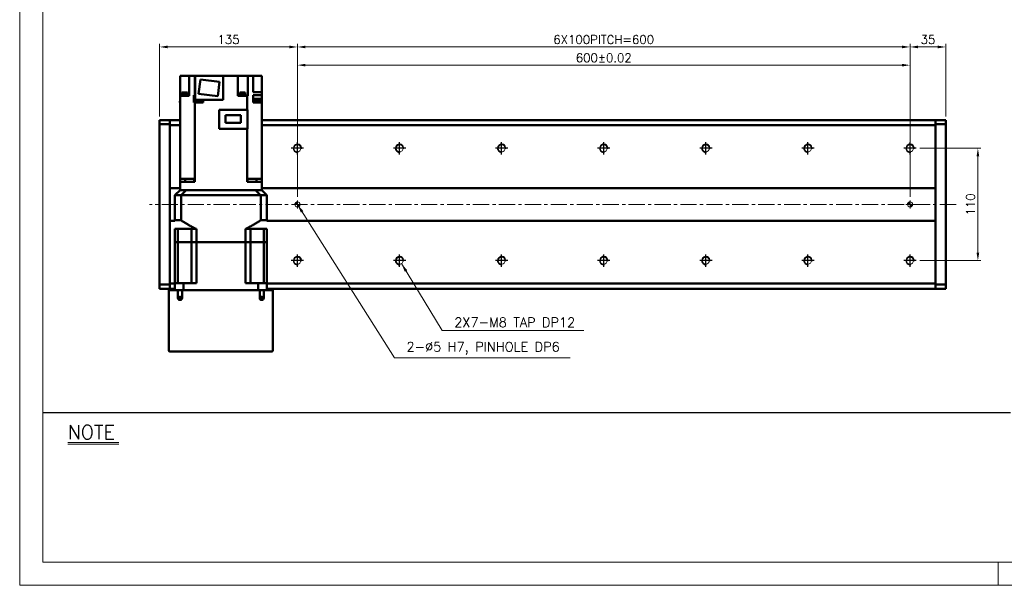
# Model space of a CAD drawing. Header units: millimetres. Extents: x 46891 to 50463, y 6223 to 9884.
# Tile 1 of 5: x 48547 to 49511, y 8529 to 9083. Entities that reach past the tile are written whole.
import ezdxf

# ---------------------------------------------------------------- set-up
doc = ezdxf.new("R2010")
doc.units = ezdxf.units.MM
doc.header["$LTSCALE"] = 0.5
doc.linetypes.add('CENTER', pattern=[50.8, 31.75, -6.35, 6.35, -6.35])
doc.layers.get('0').update_dxf_attribs({"lineweight": 20})
for name, color, linetype, lineweight in [('1', 1, 'CENTER', 13), ('4', 4, 'Continuous', 13), ('외형선(ISO)', 7, 'Continuous', 50)]:
    doc.layers.add(name, color=color, linetype=linetype, lineweight=lineweight)
for name, color, linetype in [('3', 3, 'Continuous'), ('C', 1, 'CENTER'), ('DIM', 4, 'Continuous')]:
    doc.layers.add(name, color=color, linetype=linetype)
doc.styles.add('DSR TEXT', font='romans.shx', dxfattribs={"bigfont": 'whgtxt.shx'})
doc.styles.get("Standard").update_dxf_attribs({"font": 'romans.shx', "bigfont": 'whgtxt.shx'})
doc.dimstyles.new('DSR', dxfattribs={"dimscale": 2, "dimtxt": 3, "dimasz": 3, "dimexe": 0.5, "dimexo": 0.5, "dimgap": 0.5, "dimtad": 1, "dimdsep": 46, "dimtxsty": 'Standard', "dimcen": 2.5, "dimclrd": 4, "dimclre": 4, "dimclrt": 2, "dimadec": 0, "dimazin": 2, "dimtfac": 1, "dimtmove": 0, "dimatfit": 3, "dimfxl": 0, "dimlwd": -1, "dimlwe": -1, "dimarcsym": 0})

# ---------------------------------------------------------------- blocks, each defined once
blk = doc.blocks.new('A$C13F00394')
for p, q in [((-202.34, 25.67), (-191.42, 25.67)), ((-202.34, 25.3), (-191.42, 25.3))]:
    blk.add_line(p, q)
at = {"layer": '3'}
blk.add_line((0, 32), (-207.68, 32), dxfattribs=at)
at = {"layer": '4', "color": 0, "style": 'DSR TEXT'}
blk.add_text('NOTE', height=3, dxfattribs=at).set_placement((-202.39, 26.38))
blk = doc.blocks.new('A$C1C1952E1')
at = {"color": 1}
blk.add_lwpolyline([(0, 0), (420, 0), (420, 297), (0, 297)], close=True, dxfattribs=at)
at = {"color": 3}
blk.add_lwpolyline([(5, 5), (415, 5), (415, 292), (5, 292)], close=True, dxfattribs=at)
blk = doc.blocks.new('A$C33E56CC6')
h = blk.add_hatch()
h.set_pattern_fill('ANSI31', color=256, style=0)
h.set_pattern_definition([(45, (-7065.45672, -6508.5399), (-0.0883883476, 0.0883883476), [])])
h.paths.add_polyline_path([(4, 6.5, 0.414214), (1.5, 4), (4, 4)])
h.paths.add_polyline_path([(6.5, 4), (4, 4), (4, 1.5, 0.414214)])
blk.add_circle((4, 4), 2.5)
at = {"layer": '1'}
for p, q in [((0, 4), (8, 4)), ((4, 0), (4, 8))]:
    blk.add_line(p, q, dxfattribs=at)
blk = doc.blocks.new('tap8')
blk.add_circle((0, 0), 3.4)
at = {"layer": 'C', "color": 1, "linetype": 'CENTER'}
for p, q in [((-6.05, 0), (6.05, 0)), ((0, -6.05), (0, 6.05))]:
    blk.add_line(p, q, dxfattribs=at)
at = {"layer": 'DIM', "color": 3}
blk.add_arc((0, 0), 4, 263.84551, 189.43144, dxfattribs=at)
blk = doc.blocks.new('*D108')
at = {"color": 1, "linetype": 'ByBlock'}
for p, q in [((49428.36, 8956.94), (49488.15, 8956.94)), ((49485.15, 8949.14), (49485.15, 8854.74)), ((49428.36, 8846.94), (49488.15, 8846.94))]:
    blk.add_line(p, q, dxfattribs=at)
at = {"color": 1}
for points in [[(49483.85, 8949.14), (49486.45, 8949.14), (49485.15, 8956.94)], [(49483.85, 8854.74), (49486.45, 8854.74), (49485.15, 8846.94)]]:
    blk.add_solid(points, dxfattribs=at)
at = {"layer": 'Defpoints', "color": 0}
for p in [(49424.76, 8956.94), (49424.76, 8846.94), (49485.15, 8846.94)]:
    blk.add_point(p, dxfattribs=at)
at = {"color": 3, "insert": (49477.95, 8901.94), "char_height": 8.4, "attachment_point": 5, "rotation": 90, "style": 'DSR TEXT'}
blk.add_mtext('110', dxfattribs=at)
blk = doc.blocks.new('*D109')
at = {"color": 1, "linetype": 'ByBlock'}
for p, q in [((48818.71, 8909.54), (48818.71, 9041.36)), ((48826.51, 9038.36), (49410.91, 9038.36)), ((49418.71, 8909.54), (49418.71, 9041.36))]:
    blk.add_line(p, q, dxfattribs=at)
at = {"color": 1}
for points in [[(48826.51, 9039.66), (48826.51, 9037.06), (48818.71, 9038.36)], [(49410.91, 9039.66), (49410.91, 9037.06), (49418.71, 9038.36)]]:
    blk.add_solid(points, dxfattribs=at)
at = {"layer": 'Defpoints', "color": 0}
for p in [(49418.71, 9038.36), (48818.71, 8905.94), (49418.71, 8905.94)]:
    blk.add_point(p, dxfattribs=at)
at = {"color": 3, "insert": (49118.71, 9045.56), "char_height": 8.4, "attachment_point": 5, "style": 'DSR TEXT'}
blk.add_mtext('600%%P0.02', dxfattribs=at)
blk = doc.blocks.new('*D110')
at = {"color": 1, "linetype": 'ByBlock'}
for p, q in [((49418.71, 8966.59), (49418.71, 9059.18)), ((49426.51, 9056.18), (49445.91, 9056.18)), ((49453.71, 8988.04), (49453.71, 9059.18))]:
    blk.add_line(p, q, dxfattribs=at)
at = {"color": 1}
for points in [[(49426.51, 9057.48), (49426.51, 9054.88), (49418.71, 9056.18)], [(49445.91, 9057.48), (49445.91, 9054.88), (49453.71, 9056.18)]]:
    blk.add_solid(points, dxfattribs=at)
at = {"layer": 'Defpoints', "color": 0}
for p in [(49453.71, 9056.18), (49453.71, 8984.44), (49418.71, 8962.99)]:
    blk.add_point(p, dxfattribs=at)
at = {"color": 3, "insert": (49436.21, 9063.38), "char_height": 8.4, "attachment_point": 5, "style": 'DSR TEXT'}
blk.add_mtext('35', dxfattribs=at)
blk = doc.blocks.new('*D111')
at = {"color": 1, "linetype": 'ByBlock'}
for p, q in [((48818.71, 8966.59), (48818.71, 9059.18)), ((49410.91, 9056.18), (48826.51, 9056.18)), ((49418.71, 8966.59), (49418.71, 9059.18))]:
    blk.add_line(p, q, dxfattribs=at)
at = {"color": 1}
for points in [[(48826.51, 9057.48), (48826.51, 9054.88), (48818.71, 9056.18)], [(49410.91, 9057.48), (49410.91, 9054.88), (49418.71, 9056.18)]]:
    blk.add_solid(points, dxfattribs=at)
at = {"layer": 'Defpoints', "color": 0}
for p in [(48818.71, 9056.18), (48818.71, 8962.99), (49418.71, 8962.99)]:
    blk.add_point(p, dxfattribs=at)
at = {"color": 3, "insert": (49118.71, 9063.38), "char_height": 8.4, "attachment_point": 5, "style": 'DSR TEXT'}
blk.add_mtext('6X100PITCH=600', dxfattribs=at)
blk = doc.blocks.new('*D112')
at = {"color": 1, "linetype": 'ByBlock'}
for p, q in [((48683.71, 8988.04), (48683.71, 9059.18)), ((48810.91, 9056.18), (48691.51, 9056.18)), ((48818.71, 8966.59), (48818.71, 9059.18))]:
    blk.add_line(p, q, dxfattribs=at)
at = {"color": 1}
for points in [[(48691.51, 9057.48), (48691.51, 9054.88), (48683.71, 9056.18)], [(48810.91, 9057.48), (48810.91, 9054.88), (48818.71, 9056.18)]]:
    blk.add_solid(points, dxfattribs=at)
at = {"layer": 'Defpoints', "color": 0}
for p in [(48683.71, 9056.18), (48683.71, 8984.44), (48818.71, 8962.99)]:
    blk.add_point(p, dxfattribs=at)
at = {"color": 3, "insert": (48751.21, 9063.38), "char_height": 8.4, "attachment_point": 5, "style": 'DSR TEXT'}
blk.add_mtext('135', dxfattribs=at)

msp = doc.modelspace()

# ---------------------------------------------------------------- linework, layer by layer
at = {"color": 1}
msp.add_line((49504.90132, 8551.81052), (49504.90132, 8528.99552), dxfattribs=at)
at = {"layer": '1'}
msp.add_line((49463.71073, 8901.94104), (48673.71073, 8901.94104), dxfattribs=at)
at = {"layer": '외형선(ISO)'}
for p, q in [((48703.71073, 9008.44104), (48703.71073, 9027.94104)), ((48703.71073, 9027.94104), (48708.11073, 9027.94104)), ((48712.61073, 9027.94104), (48708.11073, 9027.94104)), ((48717.37806, 9027.94104), (48712.61073, 9027.94104)), ((48712.61073, 9008.44104), (48712.61073, 9027.94104)), ((48717.37806, 9027.94104), (48718.04454, 9027.94104)), ((48718.04454, 9027.94104), (48718.04454, 9008.94104)), ((48718.51073, 9027.94104), (48718.04454, 9027.94104)), ((48718.51073, 9027.94104), (48745.91073, 9027.94104)), ((48718.51073, 9004.44104), (48718.51073, 9027.94104)), ((48760.41073, 9027.94104), (48745.91073, 9027.94104)), ((48745.91073, 9027.94104), (48745.91073, 9004.44104)), ((48760.41073, 9027.94104), (48760.41073, 9008.44104)), ((48764.91073, 9027.94104), (48760.41073, 9027.94104)), ((48764.91073, 9027.94104), (48770.07784, 9027.94104)), ((48775.15457, 9027.94104), (48770.07784, 9027.94104)), ((48770.07784, 9027.94104), (48770.07784, 9008.44104)), ((48775.15457, 9027.94104), (48775.31073, 9027.94104)), ((48775.31073, 9011.94104), (48775.31073, 9027.94104)), ((48779.31073, 9027.94104), (48775.31073, 9027.94104)), ((48779.31073, 9027.94104), (48783.71073, 9027.94104)), ((48783.71073, 9011.94104), (48783.71073, 9027.94104)), ((48721.92845, 9010.35098), (48723.63463, 9024.24662)), ((48723.63463, 9024.24662), (48742.493, 9021.93111)), ((48742.493, 9021.93111), (48740.78683, 9008.03546)), ((48703.71073, 8926.94104), (48703.71073, 9008.44104)), ((48703.71073, 9008.44104), (48712.26688, 9008.44104)), ((48705.14979, 9008.94104), (48711.14979, 9008.94104)), ((48705.14979, 9008.94104), (48705.14979, 9008.44104)), ((48705.19979, 9009.64104), (48711.09979, 9009.64104)), ((48705.19979, 9009.64104), (48705.19979, 9008.94104)), ((48705.39979, 9011.64104), (48710.89979, 9011.64104)), ((48705.39979, 9011.64104), (48705.39979, 9009.64104)), ((48710.89979, 9011.64104), (48710.89979, 9009.64104)), ((48711.09979, 9009.64104), (48711.09979, 9008.94104)), ((48711.14979, 9008.94104), (48711.14979, 9008.44104)), ((48712.61073, 9008.44104), (48712.26688, 9008.44104)), ((48717.38878, 9003.94104), (48717.38878, 9008.94104)), ((48718.04454, 9008.94104), (48717.38878, 9008.94104)), ((48718.04454, 9008.94104), (48718.51073, 9008.94104)), ((48740.78683, 9008.03546), (48721.92845, 9010.35098)), ((48760.41073, 9008.44104), (48769.37692, 9008.44104)), ((48761.9093, 9008.94104), (48767.9093, 9008.94104)), ((48761.9093, 9008.94104), (48761.9093, 9008.44104)), ((48761.9593, 9009.64104), (48767.8593, 9009.64104)), ((48761.9593, 9009.64104), (48761.9593, 9008.94104)), ((48762.1593, 9011.64104), (48767.6593, 9011.64104)), ((48762.1593, 9011.64104), (48762.1593, 9009.64104)), ((48767.6593, 9011.64104), (48767.6593, 9009.64104)), ((48767.8593, 9009.64104), (48767.8593, 9008.94104)), ((48767.9093, 9008.94104), (48767.9093, 9008.44104)), ((48769.37692, 8994.59104), (48769.37692, 9008.44104)), ((48769.37692, 9008.44104), (48770.0434, 9008.44104)), ((48770.07784, 9008.44104), (48770.0434, 9008.44104)), ((48775.31073, 9011.94104), (48783.71073, 9011.94104)), ((48775.31073, 9008.94104), (48775.31073, 9003.94104)), ((48783.71073, 9008.94104), (48775.31073, 9008.94104)), ((48783.71073, 9008.94104), (48783.71073, 9011.94104)), ((48783.71073, 9008.94104), (48783.71073, 9003.94104)), ((48703.49083, 9002.94104), (48703.71073, 9002.94104)), ((48703.49083, 9001.94104), (48703.49083, 9002.94104)), ((48703.71073, 9001.94104), (48703.49083, 9001.94104)), ((48717.3861, 9003.94104), (48717.3861, 9001.94104)), ((48717.38878, 9003.94104), (48717.3861, 9003.94104)), ((48717.3861, 9001.94104), (48718.04454, 9001.94104)), ((48718.50011, 9003.94104), (48717.38878, 9003.94104)), ((48718.04454, 9001.94104), (48720.72619, 9001.94104)), ((48718.04454, 9001.94104), (48718.04454, 8926.94104)), ((48718.20011, 9002.94104), (48725.80011, 9002.94104)), ((48718.20011, 9001.94104), (48718.20011, 9002.94104)), ((48718.50011, 9005.54104), (48718.51073, 9005.54104)), ((48718.50011, 9002.94104), (48718.50011, 9005.54104)), ((48745.91073, 9004.44104), (48718.51073, 9004.44104)), ((48723.27403, 9001.94104), (48720.72619, 9001.94104)), ((48723.27403, 9001.94104), (48726.51215, 9001.94104)), ((48725.50011, 9002.94104), (48725.50011, 9004.44104)), ((48725.50011, 9003.94104), (48726.51073, 9003.94104)), ((48725.80011, 9001.94104), (48725.80011, 9002.94104)), ((48726.51073, 9004.44104), (48726.51073, 9003.94104)), ((48726.51215, 9003.94104), (48726.51073, 9003.94104)), ((48726.51215, 9003.94104), (48726.51215, 9001.94104)), ((48775.27167, 9003.94104), (48775.27167, 9001.94104)), ((48775.31073, 9003.94104), (48775.27167, 9003.94104)), ((48775.27167, 9001.94104), (48783.71073, 9001.94104)), ((48775.31073, 9003.94104), (48776.63063, 9003.94104)), ((48776.33063, 9002.94104), (48783.93063, 9002.94104)), ((48776.33063, 9001.94104), (48776.33063, 9002.94104)), ((48776.63063, 9005.54104), (48783.63063, 9005.54104)), ((48776.63063, 9002.94104), (48776.63063, 9005.54104)), ((48783.63063, 9002.94104), (48783.63063, 9005.54104)), ((48783.71073, 9003.94104), (48783.63063, 9003.94104)), ((48783.71073, 9003.94104), (48783.71073, 9002.94104)), ((48783.71073, 9001.94104), (48783.71073, 8926.94104)), ((48783.93063, 9001.94104), (48783.71073, 9001.94104)), ((48783.93063, 9001.94104), (48783.93063, 9002.94104)), ((48741.91073, 8976.04104), (48741.91073, 8994.59104)), ((48741.91073, 8994.59104), (48769.71073, 8994.59104)), ((48748.16073, 8989.26604), (48763.26073, 8989.26604)), ((48748.16073, 8981.81604), (48748.16073, 8989.26604)), ((48763.26073, 8989.26604), (48763.26073, 8981.81604)), ((48769.71073, 8976.04104), (48769.71073, 8994.59104)), ((48683.71073, 8984.44104), (48683.71073, 8983.56236)), ((48693.71073, 8984.44104), (48683.71073, 8984.44104)), ((48683.71073, 8980.44104), (48683.71073, 8983.56236)), ((48683.71073, 8980.44104), (48693.71073, 8980.44104)), ((48683.71073, 8823.44104), (48683.71073, 8980.44104)), ((48693.71073, 8984.44104), (48693.71073, 8983.56236)), ((48693.71073, 8984.44104), (48703.71073, 8984.44104)), ((48693.71073, 8983.56236), (48693.71073, 8984.44104)), ((48693.71073, 8979.44104), (48693.71073, 8983.56236)), ((48693.71073, 8983.56236), (48693.71073, 8980.44104)), ((48693.71073, 8917.94104), (48693.71073, 8979.44104)), ((48693.71073, 8979.44104), (48703.71073, 8979.44104)), ((48763.26073, 8981.81604), (48748.16073, 8981.81604)), ((48783.71073, 8984.44104), (49443.71073, 8984.44104)), ((48783.71073, 8979.44104), (49443.71073, 8979.44104)), ((49443.71073, 8983.56236), (49443.71073, 8984.44104)), ((49443.71073, 8984.44104), (49443.71073, 8983.56236)), ((49443.71073, 8984.44104), (49453.71073, 8984.44104)), ((49443.71073, 8983.56236), (49443.71073, 8979.44104)), ((49443.71073, 8980.44104), (49443.71073, 8983.56236)), ((49443.71073, 8980.44104), (49453.71073, 8980.44104)), ((49443.71073, 8979.44104), (49443.71073, 8917.94104)), ((49453.71073, 8983.56236), (49453.71073, 8984.44104)), ((49453.71073, 8983.56236), (49453.71073, 8980.44104)), ((49453.71073, 8980.44104), (49453.71073, 8823.44104)), ((48741.91073, 8976.04104), (48769.71073, 8976.04104)), ((48769.37692, 8976.04104), (48769.37692, 8926.94104)), ((48712.26688, 8926.94104), (48703.71073, 8926.94104)), ((48703.71073, 8923.94104), (48703.71073, 8926.94104)), ((48703.71073, 8923.94104), (48710.71073, 8923.94104)), ((48703.71073, 8923.94104), (48703.71073, 8915.94104)), ((48708.84645, 8923.94104), (48708.84645, 8926.94104)), ((48718.05316, 8923.94104), (48710.71073, 8923.94104)), ((48712.26688, 8926.94104), (48717.37806, 8926.94104)), ((48718.04454, 8926.94104), (48717.37806, 8926.94104)), ((48717.63385, 8926.94104), (48717.63385, 8923.94104)), ((48718.05316, 8926.94104), (48718.04454, 8926.94104)), ((48718.05316, 8923.94104), (48718.05316, 8926.94104)), ((48769.37692, 8926.94104), (48769.3683, 8926.94104)), ((48769.3683, 8923.94104), (48769.3683, 8926.94104)), ((48776.71073, 8923.94104), (48769.3683, 8923.94104)), ((48770.0434, 8926.94104), (48769.37692, 8926.94104)), ((48769.78761, 8926.94104), (48769.78761, 8923.94104)), ((48770.0434, 8926.94104), (48775.15457, 8926.94104)), ((48783.71073, 8926.94104), (48775.15457, 8926.94104)), ((48776.71073, 8923.94104), (48783.71073, 8923.94104)), ((48778.57501, 8926.94104), (48778.57501, 8923.94104)), ((48783.71073, 8926.94104), (48783.71073, 8923.94104)), ((48783.71073, 8923.94104), (48783.71073, 8915.94104)), ((48693.71073, 8917.08749), (48693.71073, 8917.94104)), ((48703.71073, 8917.94104), (48693.71073, 8917.94104)), ((48693.71073, 8916.73394), (48693.71073, 8917.08749)), ((48693.71073, 8887.14815), (48693.71073, 8916.73394)), ((48693.71073, 8916.73394), (48693.71073, 8887.14815)), ((48698.71073, 8910.94104), (48703.71073, 8915.94104)), ((48698.71073, 8910.94104), (48704.70813, 8910.94104)), ((48698.71073, 8886.49104), (48698.71073, 8910.94104)), ((48703.79882, 8915.94104), (48703.71073, 8915.94104)), ((48709.6037, 8915.94104), (48703.79882, 8915.94104)), ((48704.70813, 8910.94104), (48782.71332, 8910.94104)), ((48704.70813, 8886.49104), (48704.70813, 8910.94104)), ((48709.70705, 8915.94104), (48709.6037, 8915.94104)), ((48709.70705, 8915.94104), (48777.7144, 8915.94104)), ((48710.71073, 8915.94104), (48776.71073, 8915.94104)), ((48777.7144, 8915.94104), (48777.81776, 8915.94104)), ((48783.62264, 8915.94104), (48777.81776, 8915.94104)), ((48782.71332, 8910.94104), (48788.71073, 8910.94104)), ((48782.71332, 8886.49104), (48782.71332, 8910.94104)), ((48783.62264, 8915.94104), (48783.71073, 8915.94104)), ((49443.71073, 8917.94104), (48783.71073, 8917.94104)), ((48783.71073, 8915.94104), (48788.71073, 8910.94104)), ((48788.71073, 8886.49104), (48788.71073, 8910.94104)), ((49443.71073, 8917.94104), (49443.71073, 8917.08749)), ((49443.71073, 8917.08749), (49443.71073, 8916.73394)), ((49443.71073, 8916.73394), (49443.71073, 8887.14815)), ((49443.71073, 8887.14815), (49443.71073, 8916.73394)), ((48693.71073, 8886.7946), (48693.71073, 8887.14815)), ((48693.71073, 8885.94104), (48693.71073, 8886.7946)), ((48693.71073, 8824.44104), (48693.71073, 8885.94104)), ((48693.71073, 8885.94104), (48698.71073, 8885.94104)), ((48704.70813, 8886.49104), (48698.71073, 8886.49104)), ((48788.71073, 8886.49104), (48782.71332, 8886.49104)), ((48788.71073, 8885.94104), (49443.71073, 8885.94104)), ((49443.71073, 8887.14815), (49443.71073, 8886.7946)), ((49443.71073, 8886.7946), (49443.71073, 8885.94104)), ((49443.71073, 8885.94104), (49443.71073, 8824.44104)), ((48701.65851, 8877.94104), (48698.71073, 8877.94104)), ((48698.71073, 8864.94104), (48698.71073, 8877.94104)), ((48701.65851, 8877.94104), (48714.85573, 8877.94104)), ((48701.65851, 8864.94104), (48701.65851, 8877.94104)), ((48719.71073, 8877.94104), (48714.85573, 8877.94104)), ((48714.85573, 8864.94104), (48714.85573, 8877.94104)), ((48719.71073, 8864.94104), (48719.71073, 8877.94104)), ((48772.56573, 8877.94104), (48767.71073, 8877.94104)), ((48767.71073, 8864.94104), (48767.71073, 8877.94104)), ((48785.76295, 8877.94104), (48772.56573, 8877.94104)), ((48772.56573, 8864.94104), (48772.56573, 8877.94104)), ((48788.71073, 8877.94104), (48785.76295, 8877.94104)), ((48785.76295, 8864.94104), (48785.76295, 8877.94104)), ((48788.71073, 8864.94104), (48788.71073, 8877.94104)), ((48698.71073, 8864.94104), (48701.65851, 8864.94104)), ((48698.71073, 8864.94104), (48698.71073, 8824.94104)), ((48701.65851, 8864.94104), (48698.71073, 8864.94104)), ((48701.65851, 8864.94104), (48708.35573, 8864.94104)), ((48701.65851, 8824.94104), (48701.65851, 8864.94104)), ((48701.65851, 8864.94104), (48708.35573, 8864.94104)), ((48708.35573, 8864.94104), (48714.85573, 8864.94104)), ((48708.35573, 8864.94104), (48714.85573, 8864.94104)), ((48714.85573, 8864.94104), (48719.71073, 8864.94104)), ((48714.85573, 8824.94104), (48714.85573, 8864.94104)), ((48719.71073, 8864.94104), (48714.85573, 8864.94104)), ((48719.71073, 8864.94104), (48767.71073, 8864.94104)), ((48719.71073, 8864.94104), (48719.71073, 8824.94104)), ((48719.71073, 8864.94104), (48767.71073, 8864.94104)), ((48767.71073, 8864.94104), (48767.71073, 8824.94104)), ((48767.71073, 8864.94104), (48772.56573, 8864.94104)), ((48772.56573, 8864.94104), (48767.71073, 8864.94104)), ((48772.56573, 8824.94104), (48772.56573, 8864.94104)), ((48772.56573, 8864.94104), (48779.06573, 8864.94104)), ((48772.56573, 8864.94104), (48779.06573, 8864.94104)), ((48779.06573, 8864.94104), (48785.76295, 8864.94104)), ((48779.06573, 8864.94104), (48785.76295, 8864.94104)), ((48785.76295, 8864.94104), (48788.71073, 8864.94104)), ((48785.76295, 8824.94104), (48785.76295, 8864.94104)), ((48788.71073, 8864.94104), (48785.76295, 8864.94104)), ((48788.71073, 8864.94104), (48788.71073, 8824.94104)), ((48693.71073, 8820.31972), (48693.71073, 8824.44104)), ((48698.71073, 8824.44104), (48693.71073, 8824.44104)), ((48707.11838, 8824.94104), (48698.71073, 8824.94104)), ((48698.71073, 8817.94104), (48698.71073, 8824.94104)), ((48707.11838, 8824.94104), (48719.71073, 8824.94104)), ((48707.11838, 8817.94104), (48707.11838, 8824.94104)), ((48767.71073, 8824.94104), (48780.30308, 8824.94104)), ((48788.71073, 8824.94104), (48780.30308, 8824.94104)), ((48780.30308, 8817.94104), (48780.30308, 8824.94104)), ((48788.71073, 8817.94104), (48788.71073, 8824.94104)), ((49443.71073, 8824.44104), (48788.71073, 8824.44104)), ((49443.71073, 8824.44104), (49443.71073, 8820.31972)), ((48693.71073, 8823.44104), (48683.71073, 8823.44104)), ((48683.71073, 8820.31972), (48683.71073, 8823.44104)), ((48683.71073, 8820.31972), (48683.71073, 8819.44104)), ((48693.71073, 8819.44104), (48683.71073, 8819.44104)), ((48692.71073, 8817.94104), (48693.71073, 8817.94104)), ((48692.71073, 8817.94104), (48692.71073, 8758.94104)), ((48693.71073, 8823.44104), (48693.71073, 8820.31972)), ((48693.71073, 8820.31972), (48693.71073, 8819.44104)), ((48693.71073, 8819.44104), (48693.71073, 8820.31972)), ((48693.71073, 8819.44104), (48698.71073, 8819.44104)), ((48693.71073, 8817.94104), (48693.71073, 8819.44104)), ((48693.71073, 8817.94104), (48701.71073, 8817.94104)), ((48701.71073, 8817.94104), (48705.71073, 8817.94104)), ((48701.71073, 8810.44104), (48701.71073, 8817.94104)), ((48705.71073, 8817.94104), (48705.71073, 8810.44104)), ((48705.71073, 8817.94104), (48781.71073, 8817.94104)), ((48781.71073, 8817.94104), (48785.71073, 8817.94104)), ((48781.71073, 8810.44104), (48781.71073, 8817.94104)), ((48785.71073, 8817.94104), (48785.71073, 8810.44104)), ((48785.71073, 8817.94104), (48793.71073, 8817.94104)), ((48788.71073, 8819.44104), (49443.71073, 8819.44104)), ((48793.71073, 8817.94104), (48793.71073, 8819.44104)), ((48793.71073, 8817.94104), (48794.71073, 8817.94104)), ((48794.71073, 8758.94104), (48794.71073, 8817.94104)), ((49453.71073, 8823.44104), (49443.71073, 8823.44104)), ((49443.71073, 8820.31972), (49443.71073, 8823.44104)), ((49443.71073, 8819.44104), (49443.71073, 8820.31972)), ((49443.71073, 8820.31972), (49443.71073, 8819.44104)), ((49443.71073, 8819.44104), (49453.71073, 8819.44104)), ((49453.71073, 8823.44104), (49453.71073, 8820.31972)), ((49453.71073, 8819.44104), (49453.71073, 8820.31972)), ((48693.71073, 8757.94104), (48793.71073, 8757.94104))]:
    msp.add_line(p, q, dxfattribs=at)
for centre in [(48703.71073, 8810.44104), (48783.71073, 8810.44104)]:
    msp.add_circle(centre, 1.2295, dxfattribs=at)
for centre, radius, start, end in [((48703.71073, 8810.44104), 2, 180, 0), ((48783.71073, 8810.44104), 2, 180, 0), ((48693.71073, 8758.94104), 1, 180, 270), ((48793.71073, 8758.94104), 1, 270, 0)]:
    msp.add_arc(centre, radius, start, end, dxfattribs=at)
for points in [[(48709.70705, 8915.94104), (48709.16461, 8915.39894), (48708.07109, 8914.30576), (48706.40469, 8912.63897), (48705.27654, 8911.50999), (48704.70813, 8910.94104)], [(48782.71332, 8910.94104), (48782.14464, 8911.51027), (48781.01612, 8912.63961), (48779.34973, 8914.30641), (48778.25657, 8915.39922), (48777.7144, 8915.94104)]]:
    msp.add_open_spline(points, degree=3, dxfattribs=at)
for points, weights in [([(48704.70813, 8886.49104), (48712.78959, 8881.19805), (48719.71073, 8877.94104)], [1.24342419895, 1.30973118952, 1.35416666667]), ([(48767.71073, 8877.94104), (48774.63187, 8881.19805), (48782.71332, 8886.49104)], [1.35416666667, 1.30973118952, 1.24342419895])]:
    msp.add_rational_spline(points, weights, degree=2, dxfattribs=at)

# ---------------------------------------------------------------- block references
at = {"xscale": 4.563000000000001, "yscale": 4.563000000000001, "zscale": 4.563000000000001}
for name, p in [('A$C1C1952E1', (48546.67132, 8528.99552)), ('A$C13F00394', (49517.14175, 8551.81052))]:
    msp.add_blockref(name, p, dxfattribs=at)
at = {"rotation": 90}
for p in [(48818.71073, 8956.94104), (48918.71073, 8956.94104), (49018.71073, 8956.94104), (49118.71073, 8956.94104), (49218.71073, 8956.94104), (49318.71073, 8956.94104), (49418.71073, 8956.94104), (48818.71073, 8846.94104), (48918.71073, 8846.94104), (49018.71073, 8846.94104), (49118.71073, 8846.94104), (49218.71073, 8846.94104), (49318.71073, 8846.94104), (49418.71073, 8846.94104)]:
    msp.add_blockref('tap8', p, dxfattribs=at)
for p in [(48814.71073, 8897.94104), (49414.71073, 8897.94104)]:
    msp.add_blockref('A$C33E56CC6', p)

# ---------------------------------------------------------------- texts
at = {"color": 3, "char_height": 9.24, "attachment_point": 7, "style": 'DSR TEXT'}
for s, insert in [('2X7-M8 TAP DP12', (48972.32804, 8781.91913)), ('2-%%C5 H7, PINHOLE DP6', (48925.48939, 8755.14449))]:
    msp.add_mtext(s, dxfattribs=dict(at, insert=insert))

# ---------------------------------------------------------------- dimensions: what is measured, and where the dimension line sits
for base, p1, p2, picture, middle in [((48683.71073, 9056.17737), (48818.71073, 8962.98801), (48683.71073, 8984.44104), '*D112', (48751.21073, 9063.37737)), ((49453.71073, 9056.17737), (49418.71073, 8962.98801), (49453.71073, 8984.44104), '*D110', (49436.21073, 9063.37737))]:
    dim = msp.add_linear_dim(base=base, p1=p1, p2=p2, dimstyle='DSR', override={"dimscale": 3, "dimtxt": 2.8, "dimasz": 2.600136, "dimexe": 1, "dimexo": 1.2, "dimgap": 1, "dimdec": 4, "dimtxsty": 'DSR TEXT', "dimclrd": 1, "dimclre": 1, "dimclrt": 3, "dimtdec": 4, "dimtix": 1})
    dim.commit()
    dim.dimension.update_dxf_attribs({"geometry": picture, "text_midpoint": middle})
for base, p1, p2, text, picture, middle in [((48818.71073, 9056.17737), (49418.71073, 8962.98801), (48818.71073, 8962.98801), '6X100PITCH=<>', '*D111', (49118.71073, 9063.37737)), ((49418.71073, 9038.36164), (48818.71073, 8905.94104), (49418.71073, 8905.94104), '<>%%P0.02', '*D109', (49118.71073, 9045.56164))]:
    dim = msp.add_linear_dim(base=base, p1=p1, p2=p2, text=text, dimstyle='DSR', override={"dimscale": 3, "dimtxt": 2.8, "dimasz": 2.600136, "dimexe": 1, "dimexo": 1.2, "dimgap": 1, "dimdec": 4, "dimtxsty": 'DSR TEXT', "dimclrd": 1, "dimclre": 1, "dimclrt": 3, "dimtdec": 4, "dimtix": 1})
    dim.commit()
    dim.dimension.update_dxf_attribs({"geometry": picture, "text_midpoint": middle})
dim = msp.add_linear_dim(base=(49485.1497, 8846.94104), p1=(49424.7577, 8956.94104), p2=(49424.7577, 8846.94104), angle=90, dimstyle='DSR', override={"dimscale": 3, "dimtxt": 2.8, "dimasz": 2.600136, "dimexe": 1, "dimexo": 1.2, "dimgap": 1, "dimdec": 4, "dimtxsty": 'DSR TEXT', "dimclrd": 1, "dimclre": 1, "dimclrt": 3, "dimtdec": 4, "dimtix": 1})
dim.commit()
dim.dimension.update_dxf_attribs({"geometry": '*D108', "text_midpoint": (49477.9497, 8901.94104)})

# ---------------------------------------------------------------- leaders
at = {"annotation_type": 0, "has_hookline": 1, "hookline_direction": 0}
for points, text_width in [([(48818.71073, 8901.94104), (48913.60894, 8751.84449), (48922.18939, 8751.84449)], 160.4625), ([(48920.57539, 8844.09798), (48960.44759, 8778.61913), (48969.02804, 8778.61913)], 126.775)]:
    msp.add_leader(points, dimstyle='DSR', override={"dimscale": 3.3, "dimtxt": 2.8, "dimasz": 2.600136, "dimexe": 1, "dimexo": 1.2, "dimgap": 1, "dimdec": 4, "dimtxsty": 'DSR TEXT', "dimclrd": 1, "dimclre": 1, "dimclrt": 3, "dimtdec": 4, "dimtix": 1}, dxfattribs=dict(at, text_width=text_width))

doc.saveas('drawing.dxf')
